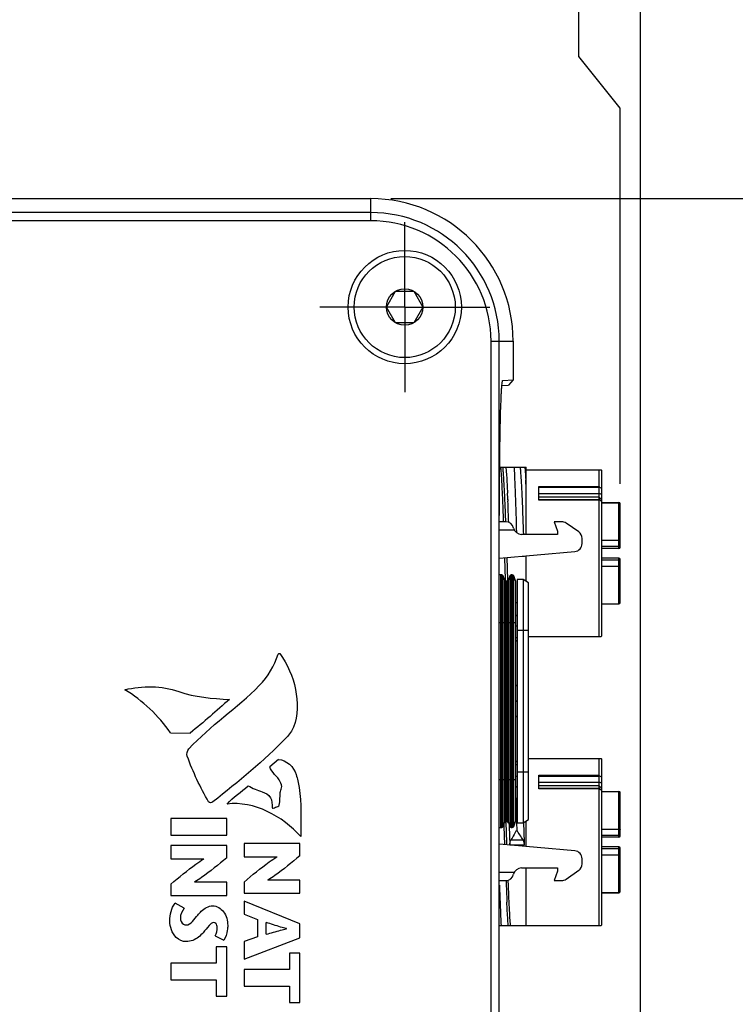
# Model space of a CAD drawing. Header units: inches. Extents: x 0 to 34, y 0 to 22.
# Tile 33 of 126: x 14.9 to 17.2, y 15.9 to 18.9. Entities that reach past the tile are written whole.
import ezdxf

# ---------------------------------------------------------------- set-up
doc = ezdxf.new("R2010")
doc.units = ezdxf.units.IN
doc.header["$LTSCALE"] = 1.87
doc.header["$MEASUREMENT"] = 0
doc.linetypes.add('CENTER', pattern=[0.6, 0.375, -0.075, 0.075, -0.075])
doc.layers.get('0').update_dxf_attribs({"linetype": 'CONTINUOUS'})
doc.layers.add('DEFAULT_1', color=7, linetype='CENTER')
doc.layers.add('DIMENSIONS', color=7, linetype='CONTINUOUS')
doc.styles.get("Standard").update_dxf_attribs({"font": 'txt', "width": 0.8})
doc.dimstyles.new('DIMSTYLE_1', dxfattribs={"dimtxt": 0.125, "dimasz": 0.18, "dimexe": 0.125, "dimexo": 0.0625, "dimgap": 0.03125, "dimtad": 0, "dimtih": 1, "dimtoh": 1, "dimdec": 3, "dimzin": 4, "dimdsep": 46, "dimtxsty": 'STANDARD', "dimblk": '_FILLED', "dimblk1": '_FILLED', "dimblk2": '_FILLED', "dimcen": 0.09, "dimadec": 0, "dimazin": 0, "dimtp": 0.001, "dimtm": 0.001, "dimtfac": 1, "dimtdec": 3, "dimtofl": 0, "dimtmove": 0, "dimatfit": 3, "dimldrblk": '_FILLED', "dimfxl": 1, "dimtolj": 1, "dimtzin": 4, "dimarcsym": 0})
doc.dimstyles.new('DIMSTYLE_2', dxfattribs={"dimtxt": 0.125, "dimasz": 0.18, "dimexe": 0.125, "dimexo": 0.0625, "dimgap": 0.0625, "dimtad": 0, "dimtih": 1, "dimtoh": 1, "dimdec": 3, "dimzin": 4, "dimdsep": 46, "dimtxsty": 'STANDARD', "dimblk": '_FILLED', "dimblk1": '_FILLED', "dimblk2": '_FILLED', "dimcen": 0.09, "dimadec": 0, "dimazin": 0, "dimtp": 0.001, "dimtm": 0.001, "dimtfac": 1, "dimtdec": 3, "dimtofl": 0, "dimtmove": 0, "dimatfit": 3, "dimldrblk": '_FILLED', "dimfxl": 1, "dimtolj": 1, "dimtzin": 4, "dimarcsym": 0})

# ---------------------------------------------------------------- blocks, each defined once
blk = doc.blocks.new('*D9')
at = {"layer": 'DIMENSIONS', "color": 2, "linetype": 'CONTINUOUS'}
blk.add_line((16.8716, 13.4267), (16.8716, 19.0618), dxfattribs=at)
at = {"layer": 'DIMENSIONS', "color": 2, "linetype": 'CONTINUOUS', "insert": (16.8091, 19.1243), "char_height": 0.125, "width": 1.825, "attachment_point": 1, "rotation": 90, "line_spacing_factor": 0.9}
blk.add_mtext('3X 12.485{\\Ftxt.shx;\\W1.000000;\\H0.125000; }[317.11]', dxfattribs=at)
blk = doc.blocks.new('_FILLED')
at = {"color": 0, "linetype": 'BYBLOCK'}
blk.add_solid([(0, 0), (-1, 0.174), (-1, -0.174)], dxfattribs=at)
blk = doc.blocks.new('*D18')
at = {"layer": 'DIMENSIONS', "color": 2, "linetype": 'CONTINUOUS'}
for p, q in [((16.0935, 18.3743), (18.6468, 18.3743)), ((18.5218, 18.3743), (18.5218, 14.6978)), ((18.5218, 10.7714), (18.5218, 14.4478)), ((15.9381, 10.7714), (18.6468, 10.7714))]:
    blk.add_line(p, q, dxfattribs=at)
at = {"layer": 'DIMENSIONS', "color": 2, "linetype": 'CONTINUOUS', "xscale": 0.18, "yscale": 0.18, "zscale": 0.18}
for p, rotation in [((18.5218, 18.3743), 90), ((18.5218, 10.7714), 270)]:
    blk.add_blockref('_FILLED', p, dxfattribs=dict(at, rotation=rotation))
at = {"layer": 'DIMENSIONS', "color": 2, "linetype": 'CONTINUOUS', "insert": (18.5218, 14.6353), "char_height": 0.125, "width": 1.625, "attachment_point": 2, "line_spacing_factor": 0.9}
blk.add_mtext('(7.603{\\Ftxt.shx;\\W1.000000;\\H0.125000; }[193.11])', dxfattribs=at)
blk = doc.blocks.new('*D19')
at = {"layer": 'DIMENSIONS', "color": 2, "linetype": 'CONTINUOUS'}
for p, q in [((16.6801, 18.8176), (16.6801, 19.0618)), ((16.8086, 18.6564), (16.6801, 18.8176)), ((16.8086, 17.4853), (16.8086, 18.6564))]:
    blk.add_line(p, q, dxfattribs=at)
at = {"layer": 'DIMENSIONS', "color": 2, "linetype": 'CONTINUOUS', "insert": (16.6176, 19.1243), "char_height": 0.125, "width": 1.825, "attachment_point": 1, "rotation": 90, "line_spacing_factor": 0.9}
blk.add_mtext('2X 12.422{\\Ftxt.shx;\\W1.000000;\\H0.125000; }[315.51]', dxfattribs=at)

msp = doc.modelspace()

# ---------------------------------------------------------------- linework, layer by layer
at = {"color": 7, "linetype": 'CONTINUOUS'}
for p, q in [((4.831, 18.3743), (16.031, 18.3743)), ((16.031, 18.3053), (16.031, 18.3743)), ((16.031, 18.3309), (14.883, 18.3309)), ((16.031, 18.3053), (14.8824, 18.3053)), ((16.0802, 18.0364), (16.1086, 18.0856)), ((16.1086, 18.0856), (16.1655, 18.0856)), ((16.1655, 18.0856), (16.1939, 18.0364)), ((16.1086, 17.9872), (16.0802, 18.0364)), ((16.1939, 18.0364), (16.1655, 17.9872)), ((16.1655, 17.9872), (16.1086, 17.9872)), ((16.406, 17.9303), (16.4749, 17.9303)), ((16.406, 11.2303), (16.406, 17.9303)), ((16.4316, 11.2303), (16.4316, 17.9303)), ((16.4749, 17.9303), (16.4749, 17.8092)), ((16.4423, 17.8074), (16.4426, 17.8075)), ((16.4426, 17.8075), (16.4749, 17.8092)), ((16.4749, 17.8092), (16.4603, 17.7934)), ((16.44, 17.7924), (16.4603, 17.7934)), ((16.433, 17.537), (16.5153, 17.537)), ((16.5153, 17.328), (16.5153, 17.537)), ((16.5153, 17.5292), (16.7495, 17.5292)), ((16.7436, 17.4772), (16.7436, 17.5292)), ((16.7515, 17.5272), (16.7495, 17.5292)), ((16.7515, 17.0115), (16.7515, 17.5272)), ((16.4552, 17.4999), (16.4553, 17.4979)), ((16.4553, 17.4979), (16.4575, 17.4563)), ((16.5546, 17.4772), (16.7436, 17.4772)), ((16.5546, 17.4348), (16.5546, 17.4772)), ((16.7436, 17.474), (16.5546, 17.474)), ((16.7439, 17.4758), (16.7436, 17.4772)), ((16.7436, 17.474), (16.7439, 17.4758)), ((16.7436, 17.4556), (16.7436, 17.474)), ((16.4584, 17.4362), (16.4586, 17.4312)), ((16.5546, 17.4556), (16.7436, 17.4556)), ((16.7436, 17.4445), (16.5546, 17.4445)), ((16.5546, 17.4372), (16.7436, 17.4372)), ((16.7436, 17.4348), (16.5546, 17.4348)), ((16.7515, 17.4527), (16.7436, 17.4556)), ((16.7436, 17.4489), (16.7436, 17.4556)), ((16.7436, 17.4445), (16.7436, 17.4489)), ((16.7436, 17.4372), (16.7436, 17.4445)), ((16.7436, 17.4445), (16.7515, 17.4372)), ((16.7439, 17.4363), (16.7436, 17.4372)), ((16.7436, 17.4348), (16.7439, 17.4363)), ((16.7436, 17.0095), (16.7436, 17.4348)), ((16.7439, 17.4363), (16.7515, 17.4299)), ((16.7515, 17.4271), (16.8046, 17.4271)), ((16.8046, 17.2843), (16.8046, 17.4271)), ((16.7515, 17.4266), (16.8046, 17.4266)), ((16.808, 17.4247), (16.8086, 17.4232)), ((16.8086, 17.2882), (16.8086, 17.4232)), ((16.7515, 17.3096), (16.8046, 17.3096)), ((16.8046, 17.29), (16.7515, 17.29)), ((16.8046, 17.2843), (16.7515, 17.2843)), ((16.4514, 17.187), (16.4491, 17.2554)), ((16.4583, 17.1868), (16.4559, 17.256)), ((16.5031, 17.2602), (16.5103, 17.2602)), ((16.5103, 17.2602), (16.5102, 17.2608)), ((16.5153, 17.1818), (16.5153, 17.2612)), ((16.8046, 17.2544), (16.7515, 17.2544)), ((16.7515, 17.2487), (16.8046, 17.2487)), ((16.8046, 17.1115), (16.8046, 17.2544)), ((16.8086, 17.1155), (16.8086, 17.2504)), ((16.7515, 17.229), (16.8046, 17.229)), ((16.4392, 17.2023), (16.4362, 17.2023)), ((16.4515, 17.1839), (16.4514, 17.187)), ((16.4535, 16.4333), (16.4535, 17.1833)), ((16.455, 17.1833), (16.455, 16.4333)), ((16.4584, 17.1846), (16.4583, 17.1868)), ((16.4723, 17.2023), (16.4693, 17.2023)), ((16.4877, 17.1873), (16.4877, 16.4294)), ((16.4542, 17.1138), (16.4535, 17.1315)), ((16.455, 17.1144), (16.4535, 17.1144)), ((16.4877, 17.1144), (16.4827, 17.1144)), ((16.7515, 17.112), (16.8046, 17.112)), ((16.7515, 17.1115), (16.8046, 17.1115)), ((16.808, 17.1139), (16.8086, 17.1155)), ((16.455, 17.0416), (16.4535, 17.0416)), ((16.4877, 17.0053), (16.4827, 17.0053)), ((16.4827, 16.9944), (16.4877, 16.9983)), ((16.5231, 17.0095), (16.7495, 17.0095)), ((16.7515, 17.0114), (16.7495, 17.0095)), ((16.4877, 16.8546), (16.4827, 16.8585)), ((16.4535, 16.8085), (16.455, 16.8085)), ((16.455, 16.8081), (16.4535, 16.8081)), ((16.4827, 16.8085), (16.4877, 16.8085)), ((16.4877, 16.8081), (16.4827, 16.8081)), ((16.4827, 16.7581), (16.4877, 16.7621)), ((15.4068, 16.71), (15.4683, 16.7091)), ((15.7435, 16.627), (15.7161, 16.6038)), ((16.4877, 16.6184), (16.4827, 16.6223)), ((16.4827, 16.6113), (16.4877, 16.6113)), ((16.5231, 16.6292), (16.7495, 16.6292)), ((16.7436, 16.5772), (16.7436, 16.6292)), ((16.7515, 16.6272), (16.7495, 16.6292)), ((16.7515, 16.1115), (16.7515, 16.6272)), ((16.4535, 16.5751), (16.455, 16.5751)), ((16.5546, 16.5772), (16.7436, 16.5772)), ((16.5546, 16.5348), (16.5546, 16.5772)), ((16.7436, 16.574), (16.5546, 16.574)), ((16.7439, 16.5758), (16.7436, 16.5772)), ((16.7436, 16.574), (16.7439, 16.5758)), ((16.7436, 16.5556), (16.7436, 16.574)), ((16.5546, 16.5556), (16.7436, 16.5556)), ((16.7436, 16.5445), (16.5546, 16.5445)), ((16.7515, 16.5527), (16.7436, 16.5556)), ((16.7436, 16.5489), (16.7436, 16.5556)), ((16.7436, 16.5445), (16.7436, 16.5489)), ((16.7436, 16.5445), (16.7515, 16.5372)), ((16.7436, 16.5372), (16.7436, 16.5445)), ((16.4827, 16.5147), (16.4831, 16.5024)), ((16.5546, 16.5372), (16.7436, 16.5372)), ((16.7436, 16.5348), (16.5546, 16.5348)), ((16.7439, 16.5363), (16.7436, 16.5372)), ((16.7436, 16.5348), (16.7439, 16.5363)), ((16.7436, 16.1095), (16.7436, 16.5348)), ((16.7439, 16.5363), (16.7515, 16.5299)), ((16.7515, 16.5271), (16.8046, 16.5271)), ((16.7515, 16.5266), (16.8046, 16.5266)), ((16.8046, 16.3843), (16.8046, 16.5271)), ((16.808, 16.5247), (16.8086, 16.5232)), ((16.8086, 16.3882), (16.8086, 16.5232)), ((16.455, 16.5022), (16.4535, 16.5022)), ((16.4877, 16.5022), (16.4827, 16.5022)), ((16.4831, 16.5024), (16.4842, 16.4691)), ((16.4842, 16.4691), (16.4853, 16.4336)), ((15.582, 16.4431), (15.4077, 16.4431)), ((15.4077, 16.4431), (15.4077, 16.3906)), ((15.582, 16.3906), (15.582, 16.4431)), ((16.447, 16.4179), (16.4467, 16.4254)), ((16.4489, 16.3612), (16.447, 16.4179)), ((16.4532, 16.433), (16.4532, 16.4333)), ((16.4534, 16.4299), (16.4532, 16.433)), ((16.4554, 16.3693), (16.4534, 16.4299)), ((16.4626, 16.4232), (16.4628, 16.4177)), ((16.4628, 16.4177), (16.4648, 16.3602)), ((16.4853, 16.4336), (16.4854, 16.4295)), ((16.4854, 16.4295), (16.4861, 16.4065)), ((16.5079, 16.4297), (16.5078, 16.4308)), ((16.5099, 16.3694), (16.5079, 16.4297)), ((16.5153, 16.3554), (16.5153, 16.4348)), ((15.4077, 16.3906), (15.582, 16.3906)), ((16.4362, 16.4144), (16.4392, 16.4144)), ((16.4693, 16.4144), (16.4723, 16.4144)), ((16.7515, 16.4096), (16.8046, 16.4096)), ((16.8046, 16.39), (16.7515, 16.39)), ((16.8046, 16.3843), (16.7515, 16.3843)), ((15.582, 16.3582), (15.4077, 16.3582)), ((15.4077, 16.3582), (15.4077, 16.3169)), ((15.582, 16.3201), (15.582, 16.3582)), ((15.8103, 16.3647), (15.6359, 16.3647)), ((15.6359, 16.3647), (15.6359, 16.3234)), ((15.8103, 16.3266), (15.8103, 16.3647)), ((16.4557, 16.3606), (16.4554, 16.3693)), ((16.4648, 16.3602), (16.5103, 16.3602)), ((16.4682, 16.3761), (16.5058, 16.3761)), ((16.5103, 16.3602), (16.5099, 16.3694)), ((16.8046, 16.3544), (16.7515, 16.3544)), ((16.8046, 16.2115), (16.8046, 16.3544)), ((15.6359, 16.3234), (15.7389, 16.3234)), ((16.7515, 16.3487), (16.8046, 16.3487)), ((16.7515, 16.329), (16.8046, 16.329)), ((16.8086, 16.2155), (16.8086, 16.3504)), ((15.4077, 16.3169), (15.5107, 16.3169)), ((16.5153, 16.1095), (16.5153, 16.2886)), ((15.4077, 16.2382), (15.4077, 16.2031)), ((15.582, 16.2444), (15.4814, 16.2444)), ((15.582, 16.2031), (15.582, 16.2444)), ((15.6359, 16.2447), (15.6359, 16.2096)), ((15.8103, 16.2509), (15.7096, 16.2509)), ((15.8103, 16.2096), (15.8103, 16.2509)), ((15.4077, 16.2031), (15.582, 16.2031)), ((15.6359, 16.2096), (15.8103, 16.2096)), ((16.7515, 16.212), (16.8046, 16.212)), ((16.7515, 16.2115), (16.8046, 16.2115)), ((16.808, 16.2139), (16.8086, 16.2155)), ((15.4495, 16.1628), (15.4207, 16.1787)), ((15.8103, 16.1145), (15.6359, 16.1854)), ((15.6359, 16.1854), (15.6359, 16.1444)), ((16.4576, 16.1403), (16.4555, 16.1824)), ((15.6359, 16.1444), (15.6775, 16.1277)), ((15.6775, 16.1277), (15.6775, 16.0736)), ((15.7052, 16.0821), (15.7052, 16.1187)), ((15.8103, 16.0704), (15.8103, 16.1145)), ((16.4323, 16.1095), (16.7495, 16.1095)), ((16.7515, 16.1114), (16.7495, 16.1095)), ((15.5459, 16.0774), (15.5733, 16.0639)), ((15.6775, 16.0736), (15.6359, 16.0599)), ((15.6359, 16.0042), (15.8103, 16.0704)), ((15.6359, 16.0599), (15.6359, 16.0042)), ((15.582, 16.0426), (15.5494, 16.0426)), ((15.5494, 16.0426), (15.5494, 15.9923)), ((15.582, 15.8894), (15.582, 16.0426)), ((15.8103, 16.0229), (15.7776, 16.0229)), ((15.7776, 16.0229), (15.7776, 15.9726)), ((15.8103, 15.8698), (15.8103, 16.0229)), ((15.5494, 15.9923), (15.4077, 15.9923)), ((15.4077, 15.9923), (15.4077, 15.9397)), ((15.7776, 15.9726), (15.6359, 15.9726)), ((15.6359, 15.9726), (15.6359, 15.9201)), ((15.4077, 15.9397), (15.5494, 15.9397)), ((15.5494, 15.9397), (15.5494, 15.8894)), ((15.6359, 15.9201), (15.7776, 15.9201)), ((15.7776, 15.9201), (15.7776, 15.8698)), ((15.5494, 15.8894), (15.582, 15.8894)), ((15.7776, 15.8698), (15.8103, 15.8698))]:
    msp.add_line(p, q, dxfattribs=at)
at = {"color": 6, "linetype": 'CONTINUOUS'}
for p, q in [((16.452, 17.3674), (16.4323, 17.3674)), ((16.6259, 17.3674), (16.603, 17.3674)), ((16.603, 17.3674), (16.6137, 17.338)), ((16.4323, 17.3424), (16.4783, 17.3424)), ((16.6137, 17.338), (16.6137, 17.328)), ((16.6793, 17.3355), (16.6402, 17.3629)), ((16.6137, 17.328), (16.5009, 17.328)), ((16.69, 17.2994), (16.69, 17.315)), ((16.4323, 17.254), (16.667, 17.2745)), ((16.4362, 16.4144), (16.4362, 17.2023)), ((16.4392, 17.2023), (16.4392, 16.4144)), ((16.4439, 16.4176), (16.4439, 17.199)), ((16.4483, 17.1869), (16.4439, 17.199)), ((16.4483, 17.1869), (16.4483, 16.4297)), ((16.4646, 17.199), (16.4602, 17.1869)), ((16.4602, 16.4297), (16.4602, 17.1869)), ((16.4646, 17.199), (16.4646, 16.4176)), ((16.4693, 16.4144), (16.4693, 17.2023)), ((16.4723, 17.2023), (16.4723, 16.4144)), ((16.477, 16.4176), (16.477, 17.199)), ((16.4827, 17.1833), (16.477, 17.199)), ((16.4827, 17.1833), (16.4827, 16.4333)), ((16.5058, 17.1873), (16.4877, 17.1873)), ((16.5231, 17.1773), (16.5058, 17.1873)), ((16.5058, 17.1873), (16.5058, 16.4294)), ((16.5231, 16.4394), (16.5231, 17.1773)), ((16.4535, 17.0711), (16.455, 17.0711)), ((16.4827, 17.0746), (16.4877, 17.0775)), ((16.4323, 17.0534), (16.4535, 17.0534)), ((16.455, 17.0534), (16.4827, 17.0534)), ((16.4877, 17.0416), (16.4827, 17.0416)), ((16.4877, 17.0298), (16.5231, 17.0298)), ((16.4535, 16.9953), (16.455, 16.9953)), ((16.455, 16.9853), (16.4535, 16.9853)), ((16.4535, 16.8675), (16.455, 16.8675)), ((16.455, 16.8575), (16.4535, 16.8575)), ((16.4535, 16.7591), (16.455, 16.7591)), ((16.455, 16.7491), (16.4535, 16.7491)), ((16.4535, 16.6313), (16.455, 16.6313)), ((16.455, 16.6213), (16.4535, 16.6213)), ((16.4827, 16.5751), (16.4877, 16.5751)), ((16.5231, 16.5869), (16.4877, 16.5869)), ((16.4535, 16.5632), (16.4323, 16.5632)), ((16.455, 16.5455), (16.4535, 16.5455)), ((16.4827, 16.5632), (16.455, 16.5632)), ((16.4877, 16.5392), (16.4827, 16.542)), ((16.4439, 16.4176), (16.4483, 16.4297)), ((16.4602, 16.4297), (16.4646, 16.4176)), ((16.477, 16.4176), (16.4827, 16.4333)), ((16.4877, 16.4294), (16.5058, 16.4294)), ((16.5058, 16.4294), (16.5231, 16.4394)), ((16.6671, 16.3421), (16.4323, 16.3627)), ((16.69, 16.3016), (16.69, 16.3172)), ((16.4783, 16.2743), (16.4323, 16.2743)), ((16.5009, 16.2886), (16.6137, 16.2886)), ((16.6137, 16.2787), (16.603, 16.2493)), ((16.6137, 16.2886), (16.6137, 16.2787)), ((16.6402, 16.2538), (16.6793, 16.2812)), ((16.4323, 16.2493), (16.452, 16.2493)), ((16.603, 16.2493), (16.6259, 16.2493))]:
    msp.add_line(p, q, dxfattribs=at)
at = {"color": 7, "linetype": 'CONTINUOUS'}
for radius in [0.1765, 0.1575, 0.0568]:
    msp.add_circle((16.137, 18.0364), radius, dxfattribs=at)
for centre, radius, start, end in [((16.031, 17.9303), 0.444, 0, 90), ((16.031, 17.9303), 0.4006, 0, 90), ((16.031, 17.9303), 0.375, 0, 90), ((14.4379, 17.3714), 2.0803, 3.0415, 3.4941), ((15.0771, 14.7513), 3.1938, 58.3825, 58.5427), ((10.9733, 17.2019), 5.4901, 2.4452, 2.6552), ((5.7221, 16.9816), 10.7459, 2.04952, 2.39764), ((16.8046, 17.4232), 0.00394, 0, 90), ((16.805, 17.4228), 0.0036, 0.0204, 5.6184), ((16.8046, 17.2939), 0.00394, 270, 360), ((16.8046, 17.2882), 0.00394, 270, 360), ((16.4732, 17.2589), 0.037, 1.955, 2.93), ((16.8046, 17.2504), 0.00394, 0, 90), ((16.8046, 17.2447), 0.00394, 0, 90), ((16.8046, 17.1154), 0.00394, 270, 360), ((16.805, 17.1158), 0.0036, 354.4404, 359.98), ((15.0771, 13.8513), 3.1938, 58.3825, 58.5427), ((16.8046, 16.5232), 0.00394, 0, 90), ((16.805, 16.5228), 0.0036, 0.0204, 5.6184), ((15.5359, 15.7703), 1.1435, 31.988, 33.8029), ((16.8046, 16.3939), 0.00394, 270, 360), ((16.8046, 16.3882), 0.00394, 270, 360), ((16.8046, 16.3504), 0.00394, 0, 90), ((16.8046, 16.3447), 0.00394, 0, 90), ((24.2776, 16.5331), 7.8299, 182.07974, 182.56723), ((16.8046, 16.2154), 0.00394, 270, 360), ((16.805, 16.2158), 0.0036, 354.4404, 359.98)]:
    msp.add_arc(centre, radius, start, end, dxfattribs=at)
at = {"color": 6, "linetype": 'CONTINUOUS'}
for centre, radius, start, end in [((16.452, 17.3424), 0.025, 12.2747, 90), ((16.6259, 17.3424), 0.025, 55, 90), ((16.5009, 17.353), 0.025, 192.2747, 270), ((16.665, 17.315), 0.025, 0, 55), ((16.665, 17.2994), 0.025, 275, 360), ((16.4362, 17.1973), 0.005, 90, 142.665), ((16.4392, 17.1973), 0.005, 20, 90), ((16.4535, 17.1888), 0.0055, 200, 270), ((16.455, 17.1888), 0.0055, 270, 340), ((16.4693, 17.1973), 0.005, 90, 160), ((16.4723, 17.1973), 0.005, 20, 90), ((16.4362, 16.4194), 0.005, 217.335, 270), ((16.4392, 16.4194), 0.005, 270, 340), ((16.4535, 16.4278), 0.0055, 90, 160), ((16.455, 16.4278), 0.0055, 20, 90), ((16.4693, 16.4194), 0.005, 200, 270), ((16.4723, 16.4194), 0.005, 270, 340), ((16.665, 16.3172), 0.025, 0, 85), ((16.665, 16.3016), 0.025, 305, 360), ((16.452, 16.2743), 0.025, 270, 347.7253), ((16.5009, 16.2636), 0.025, 90, 167.7253), ((16.6259, 16.2743), 0.025, 270, 305)]:
    msp.add_arc(centre, radius, start, end, dxfattribs=at)
at = {"color": 7, "linetype": 'CONTINUOUS'}
for points, knots in [([(16.4323, 17.3864), (16.4323, 17.4327), (16.4326, 17.5007), (16.4335, 17.5884), (16.4344, 17.6468), (16.4356, 17.6978), (16.4368, 17.7351), (16.4378, 17.7602), (16.4386, 17.775), (16.4394, 17.7871), (16.44, 17.7942), (16.4403, 17.7973)], [0, 0, 0, 0, 0.338252, 0.496246, 0.639629, 0.76487, 0.868827, 0.911758, 0.94806, 0.977504, 1, 1, 1, 1]), ([(16.4403, 17.7973), (16.4405, 17.7986), (16.4408, 17.801), (16.4412, 17.8037), (16.4415, 17.8054), (16.4418, 17.8063), (16.442, 17.8069), (16.4422, 17.8073), (16.4423, 17.8074)], [0, 0, 0, 0, 0.391643, 0.688265, 0.800971, 0.890092, 0.956033, 1, 1, 1, 1]), ([(16.4452, 17.3676), (16.4446, 17.3866), (16.4432, 17.422), (16.4412, 17.47), (16.4391, 17.5074), (16.4376, 17.5286), (16.4366, 17.537)], [0, 0, 0, 0, 0.336496, 0.624826, 0.849904, 1, 1, 1, 1]), ([(16.452, 17.3677), (16.4513, 17.3873), (16.4499, 17.4234), (16.4477, 17.472), (16.4459, 17.5056), (16.4442, 17.526), (16.4434, 17.5338), (16.4429, 17.537)], [0, 0, 0, 0, 0.346451, 0.639164, 0.861256, 0.941625, 1, 1, 1, 1]), ([(16.452, 17.537), (16.4527, 17.5321), (16.4538, 17.5197), (16.4547, 17.5073), (16.4552, 17.4999)], [0, 0, 0, 0, 0.402926, 1, 1, 1, 1]), ([(16.4777, 17.537), (16.4784, 17.5241), (16.4798, 17.4951), (16.4824, 17.4274), (16.4841, 17.3727), (16.4853, 17.334)], [0, 0, 0, 0, 0.191191, 0.428216, 1, 1, 1, 1]), ([(16.5079, 17.3282), (16.5071, 17.3522), (16.5055, 17.3967), (16.5033, 17.4498), (16.5015, 17.486), (16.5002, 17.5071), (16.4989, 17.5237), (16.498, 17.5332), (16.4974, 17.537)], [0, 0, 0, 0, 0.343801, 0.639318, 0.761668, 0.86378, 0.943694, 1, 1, 1, 1]), ([(16.511, 17.537), (16.5118, 17.5319), (16.513, 17.5189), (16.5139, 17.506), (16.5143, 17.4982)], [0, 0, 0, 0, 0.400873, 1, 1, 1, 1]), ([(16.8046, 17.3096), (16.8056, 17.3096), (16.8068, 17.3095), (16.8081, 17.3092), (16.8086, 17.3088), (16.8086, 17.3087)], [0, 0, 0, 0, 0.668316, 0.885528, 1, 1, 1, 1]), ([(16.8046, 17.229), (16.8056, 17.229), (16.8068, 17.2291), (16.8081, 17.2295), (16.8086, 17.2298), (16.8086, 17.23)], [0, 0, 0, 0, 0.668316, 0.885528, 1, 1, 1, 1]), ([(15.7963, 16.8449), (15.8033, 16.8064), (15.8071, 16.7492), (15.7776, 16.7044), (15.7685, 16.695)], [0, 0, 0, 0, 0.749266, 1, 1, 1, 1]), ([(15.7984, 16.5797), (15.8021, 16.5665), (15.8167, 16.5034), (15.8122, 16.438), (15.8126, 16.387)], [0, 0, 0, 0, 0.211242, 1, 1, 1, 1]), ([(15.7456, 16.4846), (15.749, 16.4971), (15.7463, 16.5156), (15.7508, 16.5331), (15.7526, 16.5378)], [0, 0, 0, 0, 0.721799, 1, 1, 1, 1]), ([(15.6925, 16.5259), (15.7026, 16.5232), (15.7229, 16.51), (15.7241, 16.4871), (15.7238, 16.4766)], [0, 0, 0, 0, 0.500443, 1, 1, 1, 1]), ([(15.7238, 16.4766), (15.7237, 16.4732), (15.737, 16.4793), (15.7444, 16.4802), (15.7456, 16.4846)], [0, 0, 0, 0, 0.429376, 1, 1, 1, 1]), ([(16.4861, 16.4065), (16.4846, 16.404), (16.4784, 16.3939), (16.4725, 16.3838), (16.4682, 16.3761)], [0, 0, 0, 0, 0.250952, 1, 1, 1, 1]), ([(16.8046, 16.4096), (16.8056, 16.4096), (16.8068, 16.4095), (16.8081, 16.4092), (16.8086, 16.4088), (16.8086, 16.4087)], [0, 0, 0, 0, 0.668316, 0.885528, 1, 1, 1, 1]), ([(16.4648, 16.3602), (16.4647, 16.3617), (16.4649, 16.3671), (16.4663, 16.3726), (16.4682, 16.3761)], [0, 0, 0, 0, 0.275132, 1, 1, 1, 1]), ([(16.5103, 16.3602), (16.5102, 16.3617), (16.5097, 16.3672), (16.5079, 16.3727), (16.5058, 16.3761)], [0, 0, 0, 0, 0.274139, 1, 1, 1, 1]), ([(15.6359, 16.2447), (15.6617, 16.266), (15.6943, 16.2939), (15.7301, 16.3183), (15.7386, 16.3232), (15.7389, 16.3234)], [0, 0, 0, 0, 0.773641, 0.992236, 1, 1, 1, 1]), ([(15.8103, 16.3266), (15.7844, 16.3056), (15.7525, 16.2787), (15.7176, 16.2551), (15.7099, 16.2511), (15.7096, 16.251)], [0, 0, 0, 0, 0.793234, 0.992827, 1, 1, 1, 1]), ([(16.8046, 16.329), (16.8056, 16.329), (16.8068, 16.3291), (16.8081, 16.3295), (16.8086, 16.3298), (16.8086, 16.33)], [0, 0, 0, 0, 0.668316, 0.885528, 1, 1, 1, 1]), ([(15.4077, 16.2382), (15.4335, 16.2595), (15.4661, 16.2874), (15.5019, 16.3118), (15.5104, 16.3167), (15.5107, 16.3169)], [0, 0, 0, 0, 0.773641, 0.992236, 1, 1, 1, 1]), ([(15.582, 16.3201), (15.5562, 16.2991), (15.5242, 16.2723), (15.4893, 16.2487), (15.4816, 16.2446), (15.4814, 16.2445)], [0, 0, 0, 0, 0.793224, 0.992828, 1, 1, 1, 1]), ([(16.4323, 16.2351), (16.4331, 16.2118), (16.4345, 16.1699), (16.4363, 16.128), (16.4373, 16.1095)], [0, 0, 0, 0, 0.556628, 1, 1, 1, 1]), ([(16.467, 16.1095), (16.4662, 16.1171), (16.4649, 16.1353), (16.4631, 16.1669), (16.4614, 16.2062), (16.4602, 16.2348), (16.4596, 16.2502)], [0, 0, 0, 0, 0.162801, 0.389785, 0.67245, 1, 1, 1, 1]), ([(15.4916, 16.1416), (15.4952, 16.1457), (15.5068, 16.16), (15.5251, 16.1705), (15.5382, 16.1705)], [0, 0, 0, 0, 0.294474, 1, 1, 1, 1]), ([(15.5382, 16.1705), (15.551, 16.1705), (15.5788, 16.1537), (15.585, 16.1244), (15.585, 16.1095)], [0, 0, 0, 0, 0.462116, 1, 1, 1, 1]), ([(16.4598, 16.1095), (16.4596, 16.1116), (16.4588, 16.1219), (16.4581, 16.1322), (16.4576, 16.1403)], [0, 0, 0, 0, 0.209251, 1, 1, 1, 1]), ([(15.456, 16.0589), (15.4447, 16.0589), (15.4141, 16.0722), (15.4047, 16.1053), (15.4047, 16.1239)], [0, 0, 0, 0, 0.378644, 1, 1, 1, 1]), ([(15.4373, 16.1329), (15.4373, 16.1255), (15.442, 16.1131), (15.4527, 16.111), (15.4555, 16.111)], [0, 0, 0, 0, 0.723002, 1, 1, 1, 1]), ([(15.5417, 16.1185), (15.5359, 16.1185), (15.5236, 16.1055), (15.5149, 16.0939), (15.5083, 16.0868)], [0, 0, 0, 0, 0.372017, 1, 1, 1, 1]), ([(15.5524, 16.103), (15.5524, 16.1053), (15.5521, 16.1118), (15.5461, 16.1185), (15.5417, 16.1185)], [0, 0, 0, 0, 0.340037, 1, 1, 1, 1]), ([(15.585, 16.1095), (15.585, 16.1043), (15.5836, 16.0885), (15.5789, 16.0729), (15.5733, 16.0639)], [0, 0, 0, 0, 0.331001, 1, 1, 1, 1]), ([(15.7683, 16.0993), (15.768, 16.0994), (15.7619, 16.101), (15.7407, 16.107), (15.7202, 16.114), (15.7052, 16.1187)], [0, 0, 0, 0, 0.014244, 0.286784, 1, 1, 1, 1]), ([(15.5083, 16.0868), (15.5038, 16.082), (15.4899, 16.0675), (15.4695, 16.0589), (15.456, 16.0589)], [0, 0, 0, 0, 0.330987, 1, 1, 1, 1]), ([(15.7052, 16.0821), (15.7201, 16.0863), (15.7408, 16.0922), (15.7619, 16.0977), (15.768, 16.0992), (15.7683, 16.0993)], [0, 0, 0, 0, 0.712351, 0.985716, 1, 1, 1, 1])]:
    msp.add_open_spline(points, degree=3, knots=knots, dxfattribs=at)
for points in [[(16.8046, 17.4266), (16.8053, 17.4266), (16.806, 17.4265), (16.8066, 17.4261)], [(16.8066, 17.4261), (16.8072, 17.4258), (16.8077, 17.4253), (16.808, 17.4247)], [(16.8046, 17.112), (16.8053, 17.112), (16.806, 17.1122), (16.8066, 17.1125)], [(16.8066, 17.1125), (16.8072, 17.1128), (16.8077, 17.1133), (16.808, 17.1139)], [(15.6836, 16.8568), (15.7103, 16.8839), (15.7306, 16.9185), (15.7419, 16.9548)], [(15.7419, 16.9548), (15.7425, 16.9567), (15.7466, 16.9584), (15.7477, 16.9567)], [(15.7477, 16.9567), (15.7706, 16.9231), (15.789, 16.8848), (15.7963, 16.8449)], [(15.264, 16.844), (15.3186, 16.8568), (15.3793, 16.8575), (15.4321, 16.8386)], [(15.4638, 16.6593), (15.5301, 16.7322), (15.6145, 16.7866), (15.6836, 16.8568)], [(15.4068, 16.71), (15.3689, 16.7631), (15.3199, 16.8103), (15.264, 16.844)], [(15.4321, 16.8386), (15.4824, 16.8206), (15.537, 16.8162), (15.5904, 16.8138)], [(15.5904, 16.8138), (15.5499, 16.7787), (15.51, 16.7428), (15.4683, 16.7091)], [(15.7685, 16.695), (15.698, 16.6218), (15.6183, 16.5576), (15.5388, 16.4943)], [(15.4588, 16.6365), (15.4561, 16.6438), (15.4586, 16.6535), (15.4638, 16.6593)], [(15.5254, 16.4941), (15.4995, 16.5397), (15.4769, 16.5873), (15.4588, 16.6365)], [(15.7489, 16.5574), (15.7403, 16.5742), (15.7217, 16.5857), (15.7161, 16.6038)], [(15.7435, 16.627), (15.7676, 16.6255), (15.7918, 16.6029), (15.7984, 16.5797)], [(15.5834, 16.4878), (15.6017, 16.5101), (15.6276, 16.525), (15.6488, 16.5446)], [(15.6488, 16.5446), (15.6629, 16.5374), (15.6772, 16.53), (15.6925, 16.5259)], [(15.7526, 16.5378), (15.7551, 16.544), (15.7519, 16.5514), (15.7489, 16.5574)], [(16.8046, 16.5266), (16.8053, 16.5266), (16.806, 16.5265), (16.8066, 16.5261)], [(16.8066, 16.5261), (16.8072, 16.5258), (16.8077, 16.5253), (16.808, 16.5247)], [(15.5388, 16.4943), (15.5353, 16.4914), (15.5276, 16.4903), (15.5254, 16.4941)], [(15.8126, 16.387), (15.757, 16.4492), (15.6662, 16.4985), (15.5834, 16.4878)], [(16.8046, 16.212), (16.8053, 16.212), (16.806, 16.2122), (16.8066, 16.2125)], [(16.8066, 16.2125), (16.8072, 16.2128), (16.8077, 16.2133), (16.808, 16.2139)], [(15.4047, 16.1239), (15.4047, 16.143), (15.4088, 16.1639), (15.4207, 16.1787)], [(15.4495, 16.1628), (15.443, 16.1542), (15.4373, 16.1437), (15.4373, 16.1329)], [(15.4555, 16.111), (15.4713, 16.111), (15.4813, 16.1297), (15.4916, 16.1416)], [(15.5459, 16.0774), (15.5505, 16.0849), (15.5524, 16.0942), (15.5524, 16.103)]]:
    msp.add_open_spline(points, degree=3, dxfattribs=at)
at = {"layer": 'DEFAULT_1', "color": 7, "linetype": 'CENTER'}
for q in [(16.1372, 18.3013), (15.8722, 18.0363), (16.4022, 18.0363), (16.1372, 17.7713)]:
    msp.add_line((16.1372, 18.0363), q, dxfattribs=at)

# ---------------------------------------------------------------- dimensions: what is measured, and where the dimension line sits
at = {"layer": 'DIMENSIONS', "color": 2, "linetype": 'CONTINUOUS'}
for feature_location, offset, dtype, origin, text, picture, middle in [((16.8716, 13.4267), (0, 5.635), 1, (4.387, 13.3642), '3X <>', '*D9', (16.8716, 20.0368)), ((16.8085703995, 17.4853210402), (-0.1285091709, 1.5764595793), 0, (4.3870146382, 17.4228210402), '2X <>', '*D19', (16.6800612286, 20.0367806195))]:
    dim = msp.add_ordinate_dim(feature_location=feature_location, offset=offset, dtype=dtype, origin=origin, text=text, dimstyle='DIMSTYLE_1', dxfattribs=at)
    dim.commit()
    dim.dimension.update_dxf_attribs({"geometry": picture, "text_midpoint": middle})
dim = msp.add_linear_dim(base=(18.5218, 18.3743), p1=(15.8756, 10.7714), p2=(16.031, 18.3743), angle=90, text='(<>)', dimstyle='DIMSTYLE_2', dxfattribs=at)
dim.commit()
dim.dimension.update_dxf_attribs({"geometry": '*D18', "text_midpoint": (18.5218, 14.5728), "dimtype": 160})

doc.saveas('drawing.dxf')
